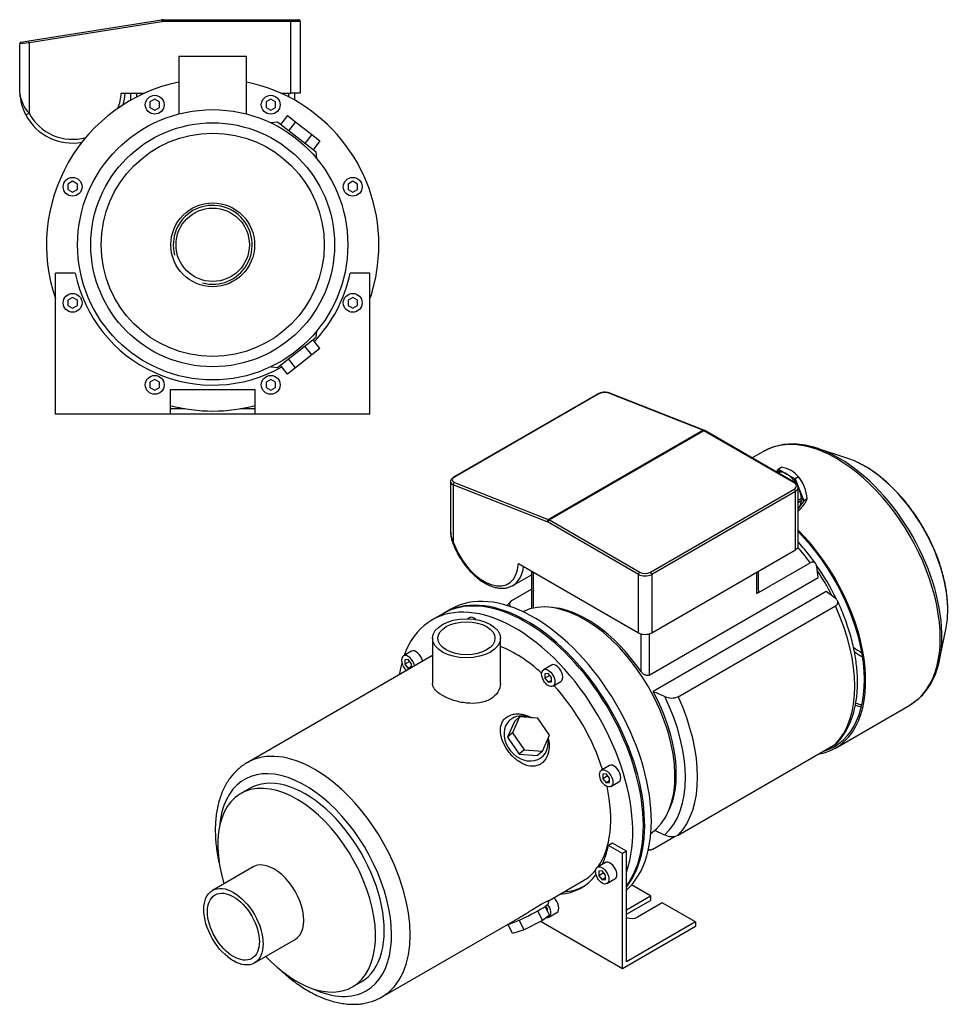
# Model space of a CAD drawing. Header units: millimetres. Extents: x 151 to 1178, y 12 to 809.
# Tile 2 of 2: x 685 to 1178, y 12 to 535. Entities that reach past the tile are written whole.
import ezdxf

# ---------------------------------------------------------------- set-up
doc = ezdxf.new("R2010")
doc.units = ezdxf.units.MM
for name, color, linetype in [('1', 7, 'Continuous'), ('BASETTA_MEC_80_M', 7, 'Continuous'), ('CARCASSA_MEC_80-', 7, 'Continuous'), ('COPRIVENTOLA_MEC', 7, 'Continuous'), ('CORPO_MH_3-5_[6]', 7, 'Continuous'), ('FLANGIA_MOTORE_T', 7, 'Continuous'), ('STAFFA_3-5-9_INT', 7, 'Continuous')]:
    doc.layers.add(name, color=color, linetype=linetype)

# ---------------------------------------------------------------- blocks, each defined once
blk = doc.blocks.new('SE')
at = {"layer": '1', "color": 7, "linetype": 'Continuous'}
for p, q in [((1086.63, 294.59), (1087.69, 296.09)), ((1088.04, 294.97), (1087, 294.37)), ((1088.6, 294.56), (1087.64, 294)), ((1089.45, 297.11), (1087.69, 296.09)), ((1087.69, 296.09), (1092.18, 293.5)), ((1092.18, 293.5), (1096.67, 290.9)), ((1098.04, 292.42), (1097.72, 292.77)), ((1095.82, 290.48), (1094.78, 289.88)), ((1096.37, 289.66), (1095.76, 289.31)), ((1098.43, 291.93), (1096.67, 290.9)), ((1096.67, 290.9), (1098.91, 285.12)), ((1098.91, 285.12), (1101.16, 279.33)), ((1102, 285.51), (1101.95, 285.65)), ((1099.95, 280.44), (1098.24, 279.45)), ((1098.24, 278.46), (1100.2, 279.59)), ((1101.16, 279.33), (1098.91, 276.14)), ((1102.93, 280.35), (1101.16, 279.33)), ((1098.91, 276.14), (1098.24, 275.18)), ((1098.43, 273.96), (1098.24, 273.85))]:
    blk.add_line(p, q, dxfattribs=at)
for centre, radius, start, end in [((1086.8, 282.15), 15.2, 40.0478, 79.9522), ((1083.76, 279.57), 19.18, 2.3229, 40.0891)]:
    blk.add_arc(centre, radius, start, end, dxfattribs=at)
for centre, major_axis, start_param, end_param in [((1088.29, 294.54), (0.25, -0.433), 1.286268, 3.141593), ((1092.18, 284.52), (-5.5, 9.53), 5.497787, 5.975927), ((1092.18, 284.52), (-5.5, 9.53), 5.019647, 5.497787), ((1096.07, 290.05), (0.25, -0.433), 0.23907, 3.141593), ((1092.18, 284.52), (5.5, -9.53), 1.635405, 1.787137), ((1095, 286.15), (5.36, -9.29), 1.19776, 1.943833), ((1092.18, 284.52), (5.5, -9.53), 1.308997, 1.451862), ((1092.18, 284.52), (5.5, -9.53), 0.830857, 1.308997), ((1092.18, 284.52), (5.5, -9.53), 0.261799, 0.718853), ((1099.95, 280.03), (-0.25, 0.433), 3.141593, 5.520516), ((1092.18, 284.52), (-5.5, 9.53), 3.249564, 3.403392)]:
    blk.add_ellipse(centre, major_axis=major_axis, ratio=0.57735, start_param=start_param, end_param=end_param, dxfattribs=at)
blk.add_open_spline([(1098.43, 273.96), (1099.45, 275.04), (1100.2, 275.91), (1101.04, 276.89), (1101.6, 277.69), (1102.15, 278.48), (1102.49, 279.16), (1102.79, 279.78), (1102.93, 280.35)], degree=2, knots=[0, 0, 0, 0.25, 0.25, 0.5, 0.5, 0.75, 0.75, 1, 1, 1], dxfattribs=at)
at = {"layer": 'BASETTA_MEC_80_M', "color": 7, "linetype": 'Continuous'}
for p, q in [((991.62, 335.92), (915.25, 291.83)), ((992.01, 335.92), (915.64, 291.83)), ((1047.54, 316.77), (997.67, 336.44)), ((1048.02, 316.83), (998.14, 336.5)), ((965.52, 269.41), (1047.54, 316.77)), ((1048.09, 316.5), (966.07, 269.14)), ((1048.59, 316.55), (1048.02, 316.83)), ((1096.07, 288.8), (1048.09, 316.5)), ((1096.57, 288.85), (1048.59, 316.55)), ((913.58, 289.48), (913.58, 263.75)), ((915.05, 287.81), (915.05, 257.27)), ((964.92, 268.13), (915.05, 287.81)), ((915.64, 289.08), (965.52, 269.41)), ((1019.7, 241.45), (1096.07, 285.54)), ((1096.77, 284.31), (1020.41, 240.22)), ((1096.77, 253.28), (1096.77, 284.31)), ((1098.24, 255.33), (1098.24, 286.35)), ((1013.33, 240.22), (965.36, 267.92)), ((966.07, 269.14), (1014.04, 241.45)), ((1020.41, 209.19), (1096.77, 253.28)), ((949.66, 245.95), (1013.33, 209.19)), ((946.72, 234.34), (956.59, 240.04)), ((1013.33, 209.19), (1013.33, 240.22)), ((1020.41, 240.22), (1020.41, 209.19))]:
    blk.add_line(p, q, dxfattribs=at)
for centre, radius, start, end in [((995.56, 328.56), 8.35, 71.998, 118.1891), ((1095.31, 286.21), 2.93, 2.7209, 64.514), ((929.95, 264.13), 16.41, 181.321, 204.7248), ((931.34, 263.29), 17.74, 178.6936, 199.3519)]:
    blk.add_arc(centre, radius, start, end, dxfattribs=at)
for centre, major_axis, ratio, start_param, end_param in [((992.12, 335.05), (0.5, -0.866), 0.57735, 2.513274, 3.141593), ((994.84, 334.81), (3.99, 0.48), 0.480663, 0.728114, 2.29891), ((997.78, 335.57), (-0.367, -0.93), 0.66056, 3.141593, 3.835102), ((1047.65, 315.9), (-0.367, -0.93), 0.66056, 3.140902, 3.835102), ((1048.09, 312.42), (-2.5, 4.33), 0.57735, -0.785398, -0.628319), ((1048.09, 315.68), (-0.5, -0.866), 0.57735, 3.141593, 3.926991), ((918.58, 289.85), (4.99, 0.49), 0.500612, -3.235684, -3.19054), ((918.58, 289.85), (4.99, 0.49), 0.500612, 3.092645, 3.878043), ((918.47, 290.72), (3.99, 0.48), 0.480663, 2.29891, 3.869706), ((915.75, 288.21), (-0.367, -0.93), 0.66056, 3.835102, 5.405899), ((915.75, 290.96), (0.5, -0.866), 0.57735, 2.513274, 3.14141), ((1096.07, 287.99), (-0.5, -0.866), 0.57735, 3.141392, 3.926991), ((1093.24, 287.17), (-4, 0), 0.57735, 2.356194, 3.926991), ((1096.07, 284.72), (-0.5, 0.866), 0.57735, 3.926991, 5.497787), ((1093.24, 286.35), (-5, 0), 0.57735, 2.356194, 3.14097), ((965.63, 268.54), (0.367, 0.93), 0.66056, 0.69351, 2.264306), ((965.36, 264.65), (-2, 3.46), 0.57735, -0.785398, -0.628319), ((966.07, 268.33), (0.5, 0.866), 0.57735, 0.785398, 2.356194), ((966.07, 265.06), (-2.5, 4.33), 0.57735, -0.785398, -0.628319), ((916.46, 258.08), (1.88, 0.68), 0.241502, 3.141196, 3.77881), ((931.31, 257.78), (-13, 22.52), 0.57735, 1.270526, 3.869266), ((1093.24, 255.33), (-5, 0), 0.57735, 2.356194, 3.141593), ((932.72, 258.59), (-14, 24.25), 0.57735, 3.14712, 3.801663), ((1014.04, 240.63), (0.5, 0.866), 0.57735, 0.785398, 2.356194), ((1016.87, 243.08), (-4, 0), 0.57735, 0.785398, 2.356194), ((1019.7, 240.63), (-0.5, 0.866), 0.57735, 3.926991, 5.497787), ((1016.87, 242.26), (5, 0), 0.57735, 3.926991, 5.497787), ((1016.87, 211.24), (5, 0), 0.57735, 3.926991, 5.497787)]:
    blk.add_ellipse(centre, major_axis=major_axis, ratio=ratio, start_param=start_param, end_param=end_param, dxfattribs=at)
for points, knots in [([(915.25, 291.83), (915.08, 291.72), (914.65, 291.45), (914.08, 290.91), (913.68, 290.24), (913.63, 289.84), (913.62, 289.65)], [0, 0, 0, 0, 0.178501, 0.528947, 0.810345, 1, 1, 1, 1]), ([(914.58, 257.4), (914.77, 256.9), (915.23, 255.66), (916.21, 253.42), (917.5, 250.9), (918.95, 248.44), (920.54, 246.09), (922.26, 243.86), (924.08, 241.78), (926, 239.88), (927.98, 238.16), (930.03, 236.65), (932.11, 235.37), (934.21, 234.33), (936.31, 233.55), (938.38, 233.05), (940.4, 232.82), (942.35, 232.88), (944.16, 233.23), (945.69, 233.76), (946.46, 234.22), (946.79, 234.42)], [0, 0, 0, 0, 0.029285, 0.084576, 0.139847, 0.195106, 0.250378, 0.305681, 0.361042, 0.416485, 0.472034, 0.527709, 0.583514, 0.639434, 0.695391, 0.751211, 0.806652, 0.861426, 0.915307, 0.968265, 1, 1, 1, 1])]:
    blk.add_open_spline(points, degree=3, knots=knots, dxfattribs=at)
at = {"layer": 'CARCASSA_MEC_80-', "color": 7, "linetype": 'Continuous'}
for p, q in [((1076.27, 230.04), (1104.58, 246.39)), ((956.59, 241.95), (956.59, 222.09)), ((957.47, 241.45), (957.47, 222.3)), ((1076.27, 230.04), (1076.27, 241.45)), ((1077.15, 231.76), (1077.15, 241.95)), ((1108.79, 238.55), (1108.06, 244.26)), ((1018.99, 186.71), (1108.79, 238.55)), ((946.14, 226.32), (956.59, 232.35)), ((1113.13, 231.18), (1021.21, 178.11)), ((1117.83, 227.63), (1113.13, 231.18)), ((1034.51, 175.3), (1118, 223.51)), ((1014.75, 188.68), (1014.75, 208.62)), ((1018.99, 208.62), (1018.99, 186.71)), ((1034.51, 101.82), (1118, 150.02)), ((1021.08, 94.43), (1032.94, 101.28))]:
    blk.add_line(p, q, dxfattribs=at)
for centre, radius, start, end in [((1472.31, 1194.62), 1112.1, 246.06954, 246.41619), ((1031.05, 183.23), 8.65, 244.8351, 293.5594), ((1472.31, 1121.13), 1112.1, 246.10792, 246.41619), ((1031.05, 109.71), 8.62, 244.7509, 293.6436)]:
    blk.add_arc(centre, radius, start, end, dxfattribs=at)
for centre, major_axis, start_param, end_param in [((1073.82, 212.27), (-38.5, 66.68), 4.897433, 5.036342), ((1081.57, 216.75), (-32.5, 56.29), 4.565173, 4.890401), ((1079.45, 215.52), (-33.5, 58.02), 4.613365, 4.840485), ((986.11, 161.63), (-33.5, 58.02), 4.848677, 5.941491), ((1073.82, 212.27), (38.5, -66.68), 0.161239, 1.409558), ((986.11, 161.63), (33.5, -58.02), 0.341695, 1.521821), ((986.84, 162.06), (36.43, -63.11), 0.11977, 1.451026), ((990.32, 164.07), (38.5, -66.68), 0.161239, 1.409558)]:
    blk.add_ellipse(centre, major_axis=major_axis, ratio=0.57735, start_param=start_param, end_param=end_param, dxfattribs=at)
for points, knots in [([(1107.46, 245.96), (1107.37, 246.09), (1106.44, 247.41), (1104.41, 250.09), (1101.53, 253.66), (1099.43, 256.06), (1098.33, 257.28), (1098.24, 257.37)], [0, 0, 0, 0, 0.0046254, 0.0557098, 0.106823, 0.157969, 0.1622799, 0.1622799, 0.1622799, 0.1622799]), ([(1108.06, 244.26), (1108, 244.74), (1107.88, 245.18), (1107.61, 245.74), (1107.5, 245.91), (1107.26, 246.22), (1107.13, 246.35), (1106.83, 246.57), (1106.66, 246.65), (1106.3, 246.77), (1106.11, 246.8), (1105.8, 246.79), (1105.69, 246.78), (1105.48, 246.75), (1105.37, 246.72), (1105.04, 246.62), (1104.81, 246.52), (1104.58, 246.39)], [0, 0, 0, 0, 0.25, 0.25, 0.375, 0.375, 0.5, 0.5, 0.625, 0.625, 0.75, 0.75, 0.8125, 0.8125, 0.875, 0.875, 1, 1, 1, 1]), ([(1077.15, 231.75), (1077.15, 231.61), (1077.13, 231.46), (1077.08, 231.14), (1077.03, 230.97), (1076.88, 230.65), (1076.79, 230.5), (1076.56, 230.25), (1076.42, 230.13), (1076.27, 230.04)], [0.5278319, 0.5278319, 0.5278319, 0.5278319, 0.625, 0.625, 0.75, 0.75, 0.875, 0.875, 1, 1, 1, 1]), ([(945.5, 225.8), (944.93, 225.21), (944.31, 224.57), (943.69, 223.83), (943.55, 223.66)], [0, 0, 0, 0, 0.03500657, 0.04564222, 0.04564222, 0.04564222, 0.04564222]), ([(946.14, 226.32), (945.91, 226.18), (945.71, 226.04), (945.38, 225.72), (945.24, 225.54), (945.03, 225.19), (944.96, 225.01), (944.89, 224.63), (944.88, 224.45), (944.93, 224.07), (944.98, 223.89), (945.13, 223.52), (945.23, 223.34), (945.41, 223.08), (945.48, 223), (945.55, 222.91)], [0, 0, 0, 0, 0.125, 0.125, 0.25, 0.25, 0.375, 0.375, 0.5, 0.5, 0.625, 0.625, 0.75, 0.75, 0.8132292, 0.8132292, 0.8132292, 0.8132292]), ([(1118, 223.51), (1118.23, 223.64), (1118.43, 223.79), (1118.77, 224.11), (1118.91, 224.28), (1119.11, 224.63), (1119.18, 224.82), (1119.26, 225.19), (1119.26, 225.38), (1119.22, 225.75), (1119.17, 225.94), (1119.01, 226.3), (1118.91, 226.48), (1118.67, 226.83), (1118.53, 227), (1118.21, 227.32), (1118.03, 227.48), (1117.83, 227.63)], [0, 0, 0, 0, 0.125, 0.125, 0.25, 0.25, 0.375, 0.375, 0.5, 0.5, 0.625, 0.625, 0.75, 0.75, 0.875, 0.875, 1, 1, 1, 1]), ([(1118.64, 150.54), (1119.21, 151.12), (1120.33, 152.29), (1122.05, 154.55), (1123.71, 157.14), (1125.19, 159.97), (1126.47, 163), (1127.55, 166.22), (1128.42, 169.63), (1129.07, 173.19), (1129.51, 176.91), (1129.74, 180.76), (1129.74, 184.73), (1129.54, 188.8), (1129.11, 192.95), (1128.48, 197.18), (1127.64, 201.45), (1126.6, 205.76), (1125.36, 210.09), (1123.93, 214.43), (1122.32, 218.74), (1120.65, 222.77), (1119.57, 225.08), (1119.01, 226.26)], [0, 0, 0, 0, 0.035077, 0.081977, 0.129257, 0.17696, 0.225086, 0.273598, 0.322432, 0.371515, 0.42077, 0.470131, 0.519546, 0.568969, 0.61837, 0.667737, 0.717061, 0.76634, 0.815575, 0.864771, 0.913931, 0.963062, 1, 1, 1, 1]), ([(1018.99, 186.71), (1018.83, 186.61), (1018.66, 186.55), (1018.28, 186.48), (1018.08, 186.48), (1017.69, 186.52), (1017.48, 186.57), (1017.08, 186.7), (1016.89, 186.79), (1016.51, 186.99), (1016.32, 187.11), (1015.96, 187.37), (1015.79, 187.51), (1015.46, 187.81), (1015.31, 187.98), (1015.01, 188.32), (1014.88, 188.49), (1014.75, 188.68)], [0, 0, 0, 0, 0.125, 0.125, 0.25, 0.25, 0.375, 0.375, 0.5, 0.5, 0.625, 0.625, 0.75, 0.75, 0.875, 0.875, 1, 1, 1, 1]), ([(1118.68, 150.54), (1118.65, 150.51), (1118.63, 150.49), (1118.44, 150.31), (1118.23, 150.16), (1118, 150.02)], [0.8568992, 0.8568992, 0.8568992, 0.8568992, 0.875, 0.875, 1, 1, 1, 1]), ([(1018.53, 93.76), (1018.63, 93.78), (1019.18, 93.88), (1019.7, 93.99), (1020.21, 94.11)], [0.97197275, 0.97197275, 0.97197275, 0.97197275, 0.97695467, 1, 1, 1, 1]), ([(1018.61, 94.42), (1018.64, 94.4), (1018.66, 94.38), (1018.84, 94.25), (1019.01, 94.17), (1019.36, 94.05), (1019.56, 94.02), (1019.86, 94.03), (1019.97, 94.04), (1020.18, 94.07), (1020.29, 94.1), (1020.62, 94.2), (1020.85, 94.3), (1021.08, 94.43)], [0.4792835, 0.4792835, 0.4792835, 0.4792835, 0.5, 0.5, 0.625, 0.625, 0.75, 0.75, 0.8125, 0.8125, 0.875, 0.875, 1, 1, 1, 1])]:
    blk.add_open_spline(points, degree=3, knots=knots, dxfattribs=at)
at = {"layer": 'COPRIVENTOLA_MEC', "color": 7, "linetype": 'Continuous'}
for p, q in [((1079.8, 305.51), (1073.76, 302.02)), ((1124.12, 301.97), (1108.5, 307.11)), ((1173.29, 194.89), (1176.65, 210.98)), ((1117.97, 147.98), (1157.55, 170.84))]:
    blk.add_line(p, q, dxfattribs=at)
for centre, radius, start, end in [((1095.22, 277.6), 31.86, 77.9022, 119.2212), ((1140.92, 198.43), 32.17, 300.1223, 344.1802)]:
    blk.add_arc(centre, radius, start, end, dxfattribs=at)
for centre, major_axis, start_param, end_param in [((1118.68, 238.17), (38.87, -67.33), 0, 3.141593), ((1119.97, 238.92), (-38.57, 66.8), 5.49334, 5.831365), ((1119.97, 238.92), (-38.57, 66.8), 3.904913, 5.49334), ((1133.42, 246.68), (31.27, -54.16), -3.899552, -3.715101), ((1133.42, 246.68), (31.27, -54.16), 0.759391, 2.383634), ((1079.09, 215.32), (-38.88, 67.33), 2.929099, 5.142157), ((1079.09, 215.32), (-38.38, 66.47), 3.001796, 5.137313), ((1133.42, 246.68), (31.27, -54.16), 0.573508, 0.759391), ((1119.97, 238.92), (-38.57, 66.8), 3.618731, 3.904913), ((1133.54, 246.75), (30.08, -52.1), -0.926866, -0.820805), ((1132.99, 246.43), (-30.87, 53.47), -4.041288, -3.94069), ((1118.68, 238.17), (-38.38, 66.47), -3.742468, -3.683493), ((1119.54, 238.67), (38.17, -66.11), -0.612237, -0.552378)]:
    blk.add_ellipse(centre, major_axis=major_axis, ratio=0.57735, start_param=start_param, end_param=end_param, dxfattribs=at)
blk.add_open_spline([(1177.63, 220.05), (1177.65, 221.11), (1177.68, 223.1), (1177.48, 226.61), (1177.07, 230.34), (1176.45, 234.17), (1175.63, 238.04), (1174.61, 241.95), (1173.4, 245.87), (1171.99, 249.79), (1170.41, 253.69), (1168.66, 257.56), (1166.73, 261.37), (1164.66, 265.11), (1162.43, 268.77), (1160.07, 272.32), (1157.58, 275.76), (1154.97, 279.05), (1152.26, 282.2), (1149.46, 285.19), (1146.58, 287.99), (1143.63, 290.61), (1140.61, 293.03), (1137.58, 295.21), (1134.77, 297.02), (1133.17, 297.9), (1132.41, 298.31)], degree=3, knots=[0, 0, 0, 0, 0.034643, 0.077342, 0.120024, 0.162681, 0.205307, 0.247902, 0.290468, 0.333008, 0.375526, 0.418028, 0.460518, 0.503002, 0.545486, 0.587975, 0.630472, 0.672984, 0.715517, 0.758076, 0.800665, 0.843291, 0.885956, 0.928663, 0.971411, 1, 1, 1, 1], dxfattribs=at)
at = {"layer": 'CORPO_MH_3-5_[6]', "color": 7, "linetype": 'Continuous'}
for p, q in [((909.46, 219.28), (903.8, 216.01)), ((923.64, 217.22), (922.71, 216.68)), ((904.05, 206.3), (904.05, 182.3)), ((940.05, 182.3), (940.05, 206.3)), ((892.84, 199.43), (888.59, 196.98)), ((904.05, 197.1), (805.56, 140.24)), ((891.09, 195.01), (889.33, 194.85)), ((889.33, 194.85), (889.33, 192.5)), ((891.92, 193.99), (889.33, 192.5)), ((892.86, 192.81), (891.09, 195.01)), ((889.33, 192.5), (891.09, 190.3)), ((892.86, 191.32), (891.09, 190.3)), ((891.09, 190.3), (892.47, 190.42)), ((892.86, 190.65), (892.86, 192.81)), ((967.21, 192.07), (962.97, 189.62)), ((965.47, 187.64), (963.7, 187.49)), ((963.7, 187.49), (963.7, 185.13)), ((966.29, 186.62), (963.7, 185.13)), ((963.7, 185.13), (965.47, 182.93)), ((967.23, 185.44), (965.47, 187.64)), ((967.23, 183.95), (965.47, 182.93)), ((965.47, 182.93), (967.23, 183.09)), ((967.23, 183.09), (967.23, 185.44)), ((967.97, 180.96), (972.21, 183.41)), ((947.57, 162.15), (943.91, 153.75)), ((950.18, 164.51), (946.52, 156.11)), ((950.18, 164.51), (947.57, 162.15)), ((959.95, 163.86), (950.18, 164.51)), ((966.07, 154.82), (959.95, 163.86)), ((946.52, 156.11), (943.91, 153.75)), ((943.91, 153.75), (950.02, 144.71)), ((946.52, 156.11), (952.63, 147.06)), ((962.4, 146.42), (966.07, 154.82)), ((952.63, 147.06), (950.02, 144.71)), ((952.63, 147.06), (962.4, 146.42)), ((962.4, 146.42), (959.79, 144.07)), ((950.02, 144.71), (959.79, 144.07)), ((998.02, 138.71), (993.77, 136.26)), ((996.27, 134.29), (994.51, 134.13)), ((994.51, 134.13), (994.51, 131.77)), ((997.09, 133.27), (994.51, 131.77)), ((994.51, 131.77), (996.27, 129.57)), ((998.04, 132.09), (996.27, 134.29)), ((998.04, 129.73), (998.04, 132.09)), ((806.86, 126.56), (802.23, 123.88)), ((998.04, 130.59), (996.27, 129.57)), ((996.27, 129.57), (998.04, 129.73)), ((998.77, 127.6), (1003.02, 130.05)), ((808.75, 84.93), (787.18, 72.47)), ((965.97, 67.16), (983.8, 77.45)), ((966.07, 59.32), (963.81, 63.96)), ((965.37, 65.36), (966, 67.15)), ((877.31, 15.97), (950.01, 57.94)), ((962.4, 56.43), (959.9, 61.59)), ((966.07, 59.32), (962.4, 56.43)), ((946.52, 49.58), (944.17, 54.41)), ((952.63, 51.56), (950.11, 56.73)), ((962.4, 56.43), (952.63, 51.56)), ((952.63, 51.56), (946.52, 49.58)), ((809.43, 33.93), (831, 46.39)), ((861.48, 21.26), (866.11, 23.94))]:
    blk.add_line(p, q, dxfattribs=at)
for centre, major_axis, ratio, start_param, end_param in [((953.58, 142.85), (44.13, -76.43), 0.57735, 0.241164, 3.141593), ((947.93, 139.59), (44.13, -76.43), 0.57735, 0.45581, 3.593987), ((926.14, 212.89), (2.5, -4.33), 0.57735, 2.083393, 3.141593), ((895.34, 195.1), (2.5, -4.33), 0.57735, 1.018715, 3.141593), ((947.93, 139.59), (35.88, -62.14), 0.57735, 2.076031, 2.512145), ((891.09, 192.65), (-2.5, 4.33), 0.57735, 0, 2.122878), ((891.09, 192.65), (-2.5, 4.33), 0.57735, 4.160308, 6.283185), ((947.93, 139.59), (44.13, -76.43), 0.57735, 3.660226, 3.763049), ((969.71, 187.74), (2.5, -4.33), 0.57735, 0, 3.141593), ((947.93, 139.59), (35.88, -62.14), 0.57735, 1.202887, 1.938706), ((953.68, 153.11), (-8.7, 9.66), 0.810411, 0, 4.056698), ((953.68, 153.11), (-8.7, 9.66), 0.810411, 5.253429, 6.283185), ((841.44, 78.11), (-35.88, 62.14), 0.57735, 3.141593, 6.283185), ((836.49, 75.25), (32.38, -56.08), 0.57735, 0, 3.835482), ((841.44, 78.11), (-35.88, 62.14), 0.57735, 0, 0.000456), ((836.49, 75.25), (29.63, -51.31), 0.57735, 0, 3.141593), ((1000.52, 134.38), (2.5, -4.33), 0.57735, 0, 3.141593), ((831.85, 72.57), (29.62, -51.31), 0.57735, 0, 4.327423), ((947.93, 139.59), (35.88, -62.14), 0.57735, 0.25816, 1.065562), ((819.87, 65.66), (11.13, -19.27), 0.57735, 0, 3.141593), ((947.93, 139.59), (35.88, -62.14), 0.57735, 0, 0.21901), ((953.68, 59.82), (11.69, 5.69), 0.099506, 3.627919, 6.183016), ((831.85, 72.57), (29.62, -51.31), 0.57735, 5.097355, 6.283185), ((836.49, 75.25), (32.38, -56.08), 0.57735, 5.589296, 6.283185), ((841.44, 78.11), (-35.88, 62.14), 0.57735, 3.138043, 3.141593)]:
    blk.add_ellipse(centre, major_axis=major_axis, ratio=ratio, start_param=start_param, end_param=end_param, dxfattribs=at)
for centre, major_axis in [((922.05, 206.3), (-18, 0)), ((922.05, 206.3), (-15.15, 0)), ((965.47, 185.29), (-2.5, 4.33)), ((996.27, 131.93), (-2.5, 4.33)), ((798.3, 53.2), (11.12, -19.27)), ((798.3, 53.2), (9.74, -16.87))]:
    blk.add_ellipse(centre, major_axis=major_axis, ratio=0.57735, dxfattribs=at)
for points, knots in [([(940.05, 182.3), (940.05, 182.3), (940.05, 182.3), (940.05, 180.7), (939.58, 179.1), (937.79, 176.25), (936.45, 174.98), (933.95, 173.53), (933.02, 173.11), (931.06, 172.45), (930.02, 172.2), (926.74, 171.69), (924.41, 171.66), (920.87, 172.03), (919.71, 172.22), (917.41, 172.7), (916.26, 173.01), (914.09, 173.7), (913.05, 174.08), (911.09, 174.93), (910.16, 175.4), (907.66, 176.84), (906.31, 177.9), (904.97, 179.53), (904.62, 180.08), (904.16, 181.19), (904.05, 181.74), (904.05, 182.3), (904.05, 182.3), (904.05, 182.3)], [0.1249858, 0.1249858, 0.1249858, 0.1249858, 0.125, 0.125, 0.1875, 0.1875, 0.25, 0.25, 0.28125, 0.28125, 0.3125, 0.3125, 0.375, 0.375, 0.40625, 0.40625, 0.4375, 0.4375, 0.46875, 0.46875, 0.5, 0.5, 0.5625, 0.5625, 0.59375, 0.59375, 0.625, 0.625, 0.6251231, 0.6251231, 0.6251231, 0.6251231]), ([(962.54, 140.4), (961.94, 139.86), (961.29, 139.44), (959.89, 138.79), (959.12, 138.57), (956.79, 138.24), (955.13, 138.46), (952.71, 139.3), (951.9, 139.67), (950.34, 140.54), (949.58, 141.05), (947.36, 142.75), (946.01, 144.1), (943.6, 147.11), (942.6, 148.72), (941.02, 152.08), (940.48, 153.77), (940.1, 156.27), (940.05, 157.08), (940.1, 158.66), (940.21, 159.43), (940.62, 160.9), (940.9, 161.58), (941.66, 162.84), (942.15, 163.43), (943.83, 164.93), (945.32, 165.63), (947.81, 166.11), (948.69, 166.18), (950.47, 166.13), (951.38, 166.02), (953.87, 165.48), (955.42, 164.89), (956.86, 164.1)], [0, 0, 0, 0, 0.03125, 0.03125, 0.0625, 0.0625, 0.125, 0.125, 0.15625, 0.15625, 0.1875, 0.1875, 0.25, 0.25, 0.3125, 0.3125, 0.375, 0.375, 0.40625, 0.40625, 0.4375, 0.4375, 0.46875, 0.46875, 0.5, 0.5, 0.5625, 0.5625, 0.59375, 0.59375, 0.625, 0.625, 0.6792325, 0.6792325, 0.6792325, 0.6792325]), ([(965.44, 153.28), (965.76, 152.11), (965.94, 150.92), (966.07, 147.94), (965.82, 146.13), (964.66, 142.91), (963.75, 141.47), (962.54, 140.4)], [0.8346005, 0.8346005, 0.8346005, 0.8346005, 0.875, 0.875, 0.9375, 0.9375, 1, 1, 1, 1]), ([(805.54, 140.23), (805.5, 140.2), (804.66, 139.77), (802.98, 138.6), (800.74, 136.82), (798.66, 134.76), (796.76, 132.49), (795.04, 130), (793.51, 127.3), (792.17, 124.39), (791.04, 121.29), (790.12, 118), (789.41, 114.54), (788.93, 110.93), (788.67, 107.18), (788.63, 103.31), (788.81, 99.35), (789.21, 95.3), (789.82, 91.2), (790.44, 88.04), (790.85, 86.26), (790.94, 85.86)], [0, 0, 0, 0, 0.0008428, 0.0199933, 0.0391285, 0.0583168, 0.0776321, 0.0971349, 0.1168667, 0.1368464, 0.1570695, 0.177511, 0.1981315, 0.2188851, 0.2397269, 0.2606179, 0.2815269, 0.3024277, 0.3233086, 0.3441633, 0.3500206, 0.3500206, 0.3500206, 0.3500206]), ([(950.01, 57.94), (950.08, 57.98), (950.15, 58.02), (950.99, 58.51), (951.77, 58.98), (953.36, 59.95), (954.17, 60.46), (955.8, 61.48), (956.6, 61.98), (958.18, 62.96), (958.97, 63.45), (961.19, 64.78), (962.52, 65.53), (964.05, 66.33), (964.5, 66.55), (965.21, 66.88), (965.48, 67), (965.9, 67.16), (966.01, 67.19), (966.01, 67.18)], [0.3721818, 0.3721818, 0.3721818, 0.3721818, 0.375, 0.375, 0.40625, 0.40625, 0.4375, 0.4375, 0.46875, 0.46875, 0.5, 0.5, 0.5625, 0.5625, 0.59375, 0.59375, 0.625, 0.625, 0.6619883, 0.6619883, 0.6619883, 0.6619883]), ([(822.68, 30.71), (822.98, 30.43), (824.32, 29.18), (826.75, 27.04), (830, 24.44), (833.3, 22.05), (836.65, 19.89), (840.04, 17.97), (843.44, 16.29), (846.86, 14.88), (850.27, 13.73), (853.65, 12.86), (856.99, 12.28), (860.27, 11.99), (863.47, 11.98), (866.57, 12.27), (869.56, 12.83), (872.39, 13.67), (874.99, 14.71), (876.41, 15.49), (877.15, 15.9)], [0.6494963, 0.6494963, 0.6494963, 0.6494963, 0.65544, 0.6762941, 0.697186, 0.7181171, 0.7390859, 0.7600872, 0.7811098, 0.8021284, 0.8231103, 0.8440141, 0.8647901, 0.8853852, 0.9057521, 0.925858, 0.9456933, 0.965275, 0.9846453, 1, 1, 1, 1])]:
    blk.add_open_spline(points, degree=3, knots=knots, dxfattribs=at)
at = {"layer": 'FLANGIA_MOTORE_T', "color": 7, "linetype": 'Continuous'}
blk.add_line((913.7, 221.73), (910.17, 219.69), dxfattribs=at)
for centre, major_axis, start_param, end_param in [((954.29, 143.26), (44.12, -76.43), 0.219659, 3.149605), ((957.83, 145.3), (44.12, -76.43), 0.121401, 3.141593), ((984.7, 160.82), (34, -58.89), 0.037781, 3.103812)]:
    blk.add_ellipse(centre, major_axis=major_axis, ratio=0.57735, start_param=start_param, end_param=end_param, dxfattribs=at)
at = {"layer": 'STAFFA_3-5-9_INT', "color": 7, "linetype": 'Continuous'}
for p, q in [((999.53, 97.55), (997.41, 96.32)), ((1004.85, 92.03), (997.41, 96.32)), ((1006.97, 93.25), (999.53, 97.55)), ((1006.97, 93.25), (1004.85, 92.03)), ((1004.85, 30.79), (1004.85, 92.03)), ((1006.97, 34.46), (1006.97, 93.25)), ((995.89, 87.18), (991.65, 84.73)), ((994.15, 82.76), (992.38, 82.6)), ((992.38, 82.6), (992.38, 80.24)), ((994.97, 81.73), (992.38, 80.24)), ((992.38, 80.24), (994.15, 78.04)), ((995.92, 80.56), (994.15, 82.76)), ((995.92, 79.06), (994.15, 78.04)), ((995.92, 78.2), (995.92, 80.56)), ((996.65, 76.07), (1000.89, 78.52)), ((994.15, 78.04), (995.92, 78.2)), ((1019.7, 69.57), (1009.73, 75.33)), ((1006.97, 62.22), (1019.7, 69.57)), ((1019.7, 69.57), (1019.7, 67.12)), ((964.17, 63.95), (963.89, 63.79)), ((965.11, 62.77), (964.03, 64.12)), ((965.11, 61.28), (965.11, 62.77)), ((1006.97, 59.78), (1019.7, 67.12)), ((1026.06, 65.9), (1012.91, 58.31)), ((1043.74, 55.69), (1026.06, 65.9)), ((965.11, 61.28), (965.11, 61.28)), ((965.85, 58.28), (970.09, 60.73)), ((961.72, 55.69), (961.72, 56.09)), ((1004.85, 30.79), (961.72, 55.69)), ((1043.74, 53.24), (1004.85, 30.79)), ((1043.74, 55.69), (1006.97, 34.46)), ((1043.74, 55.69), (1043.74, 53.24))]:
    blk.add_line(p, q, dxfattribs=at)
for centre, major_axis, start_param, end_param in [((945.81, 138.36), (-37.25, 64.52), 3.514775, 3.724263), ((998.39, 82.85), (-2.5, 4.33), 3.141593, 6.283185), ((945.81, 138.36), (-37.25, 64.52), 2.869041, 3.382098), ((947.93, 139.59), (-37.25, 64.52), 2.869041, 3.113115), ((967.59, 65.06), (-2.5, 4.33), 3.141593, 5.26447), ((963.35, 62.61), (2.5, -4.33), 0, 1.815566), ((963.35, 62.61), (2.5, -4.33), 5.830585, 6.283185), ((1009.73, 60.14), (4.5, 0), 4.052757, 5.497787)]:
    blk.add_ellipse(centre, major_axis=major_axis, ratio=0.57735, start_param=start_param, end_param=end_param, dxfattribs=at)
blk.add_ellipse((994.15, 80.4), major_axis=(2.5, -4.33), ratio=0.57735, dxfattribs=at)
blk = doc.blocks.new('SE4')
at = {"layer": 'BASETTA_MEC_80_M', "color": 7, "linetype": 'Continuous'}
for p, q in [((689.62, 523.46), (760.16, 534.63)), ((760.31, 533.64), (689.78, 522.47)), ((760.16, 534.63), (760.31, 533.64)), ((760.94, 534.69), (828.78, 534.69)), ((760.94, 534.69), (760.94, 533.69)), ((828.78, 533.69), (760.94, 533.69)), ((828.78, 534.69), (832.78, 534.69)), ((828.78, 534.69), (828.78, 533.69)), ((828.78, 495.69), (828.78, 533.69)), ((833.78, 533.69), (828.78, 533.69)), ((833.78, 533.69), (833.78, 495.69)), ((685.62, 522.83), (689.62, 523.46)), ((689.78, 522.47), (689.62, 523.46)), ((689.78, 522.47), (684.78, 521.84)), ((684.78, 495.69), (684.78, 521.84)), ((689.78, 522.47), (689.78, 485.07)), ((684.85, 495.69), (684.78, 495.69)), ((684.82, 495.69), (684.85, 495.69)), ((738.74, 495.69), (751.12, 495.69)), ((823.44, 495.69), (828.78, 495.69)), ((833.78, 495.69), (828.78, 495.69)), ((688.01, 484.14), (689.78, 485.07))]:
    blk.add_line(p, q, dxfattribs=at)
for centre, radius, start, end in [((760.94, 529.69), 5, 90, 99), ((760.94, 529.69), 4, 90, 99), ((832.78, 533.69), 1, 0, 90), ((685.78, 521.84), 1, 99, 180), ((712.78, 497.19), 28, 183.0709, 207.7958), ((703.76, 498.01), 19.05, 186.9804, 222.7855), ((712.78, 497.19), 26, 338.6125, 356.6926), ((712.78, 497.19), 28, 344.1038, 356.9291), ((712.78, 497.19), 28, 207.7958, 280.4088), ((712.78, 497.19), 26, 207.7958, 285.9001)]:
    blk.add_arc(centre, radius, start, end, dxfattribs=at)
at = {"layer": 'CARCASSA_MEC_80-', "color": 7, "linetype": 'Continuous'}
for p, q in [((743.78, 491.98), (743.78, 495.69)), ((746.78, 495.69), (746.78, 493.6)), ((827.78, 493.6), (827.78, 495.69)), ((830.78, 495.69), (830.78, 491.98))]:
    blk.add_line(p, q, dxfattribs=at)
at = {"layer": 'CORPO_MH_3-5_[6]', "color": 7, "linetype": 'Continuous'}
for p, q in [((805.28, 515.19), (769.28, 515.19)), ((769.28, 515.19), (769.28, 484.66)), ((805.28, 484.66), (805.28, 515.19)), ((756.47, 492.45), (753.97, 491.01)), ((758.97, 491.01), (756.47, 492.45)), ((818.09, 492.45), (815.59, 491.01)), ((820.59, 491.01), (818.09, 492.45)), ((753.97, 491.01), (753.97, 488.12)), ((753.97, 488.12), (756.47, 486.68)), ((756.47, 486.68), (758.97, 488.12)), ((758.97, 488.12), (758.97, 491.01)), ((815.59, 491.01), (815.59, 488.12)), ((815.59, 488.12), (818.09, 486.68)), ((818.09, 486.68), (820.59, 488.12)), ((820.59, 488.12), (820.59, 491.01)), ((826.96, 483.81), (823.27, 479.08)), ((826.96, 483.81), (831.29, 480.43)), ((821.67, 480.33), (818.31, 479.91)), ((842.16, 464.32), (821.67, 480.33)), ((831.29, 480.43), (827.59, 475.7)), ((831.29, 480.43), (839.93, 473.68)), ((839.93, 473.68), (836.24, 468.95)), ((839.93, 473.68), (844.25, 470.3)), ((844.25, 470.3), (840.56, 465.57)), ((842.57, 460.93), (842.16, 464.32)), ((712.91, 448.89), (710.41, 447.44)), ((710.41, 447.44), (710.41, 444.56)), ((710.41, 444.56), (712.91, 443.11)), ((715.41, 447.44), (712.91, 448.89)), ((712.91, 443.11), (715.41, 444.56)), ((715.41, 444.56), (715.41, 447.44)), ((861.65, 448.89), (859.15, 447.44)), ((859.15, 447.44), (859.15, 444.56)), ((859.15, 444.56), (861.65, 443.11)), ((864.15, 447.44), (861.65, 448.89)), ((861.65, 443.11), (864.15, 444.56)), ((864.15, 444.56), (864.15, 447.44)), ((821.67, 350.06), (842.16, 366.07)), ((842.16, 366.07), (842.57, 369.43)), ((839.93, 356.71), (836.24, 361.44)), ((844.25, 360.09), (840.56, 364.82)), ((839.93, 356.71), (831.29, 349.96)), ((844.25, 360.09), (839.93, 356.71)), ((818.28, 350.47), (821.67, 350.06)), ((826.96, 346.58), (823.27, 351.31)), ((831.29, 349.96), (827.59, 354.69)), ((831.29, 349.96), (826.96, 346.58))]:
    blk.add_line(p, q, dxfattribs=at)
for centre, radius in [((756.47, 489.57), 5), ((818.09, 489.57), 5), ((787.28, 415.19), 71.75), ((787.28, 415.19), 64.75), ((787.28, 415.19), 59.25), ((712.91, 446), 5), ((861.65, 446), 5), ((787.28, 415.19), 22.25), ((787.28, 415.19), 19.48)]:
    blk.add_circle(centre, radius, dxfattribs=at)
for radius, start, end in [(88.25, 101.769, 198.884), (88.25, 0, 78.231), (20.95, 255, 195), (88.25, 341.116, 0), (88.25, 255.2289, 284.7711)]:
    blk.add_arc((787.28, 415.19), radius, start, end, dxfattribs=at)
at = {"layer": 'STAFFA_3-5-9_INT', "color": 7, "linetype": 'Continuous'}
for p, q in [((703.78, 325.19), (703.78, 400.19)), ((714.3, 400.19), (703.78, 400.19)), ((870.78, 400.19), (860.25, 400.19)), ((870.78, 325.19), (870.78, 400.19)), ((712.91, 387.27), (710.41, 385.83)), ((715.41, 385.83), (712.91, 387.27)), ((861.65, 387.27), (859.15, 385.83)), ((864.15, 385.83), (861.65, 387.27)), ((710.41, 385.83), (710.41, 382.94)), ((710.41, 382.94), (712.91, 381.5)), ((712.91, 381.5), (715.41, 382.94)), ((715.41, 382.94), (715.41, 385.83)), ((859.15, 385.83), (859.15, 382.94)), ((859.15, 382.94), (861.65, 381.5)), ((861.65, 381.5), (864.15, 382.94)), ((864.15, 382.94), (864.15, 385.83)), ((756.47, 343.71), (753.97, 342.26)), ((753.97, 342.26), (753.97, 339.38)), ((758.97, 342.26), (756.47, 343.71)), ((758.97, 339.38), (758.97, 342.26)), ((818.09, 343.71), (815.59, 342.26)), ((815.59, 342.26), (815.59, 339.38)), ((820.59, 342.26), (818.09, 343.71)), ((820.59, 339.38), (820.59, 342.26)), ((753.97, 339.38), (756.47, 337.93)), ((756.47, 337.93), (758.97, 339.38)), ((809.78, 338.19), (764.78, 338.19)), ((764.78, 338.19), (764.78, 325.19)), ((809.78, 325.19), (809.78, 338.19)), ((815.59, 339.38), (818.09, 337.93)), ((818.09, 337.93), (820.59, 339.38)), ((764.78, 325.19), (703.78, 325.19)), ((772.48, 328.19), (764.78, 328.19)), ((809.78, 325.19), (764.78, 325.19)), ((809.78, 328.19), (802.08, 328.19)), ((870.78, 325.19), (809.78, 325.19))]:
    blk.add_line(p, q, dxfattribs=at)
for centre in [(712.91, 384.39), (861.65, 384.39), (756.47, 340.82), (818.09, 340.82)]:
    blk.add_circle(centre, 5, dxfattribs=at)
for start, end in [(191.6155, 299.5328), (316.4672, 348.3845)]:
    blk.add_arc((787.28, 415.19), 74.5, start, end, dxfattribs=at)

msp = doc.modelspace()

# ---------------------------------------------------------------- block references
for name in ['SE4', 'SE']:
    msp.add_blockref(name, (0, 0))

doc.saveas('drawing.dxf')
